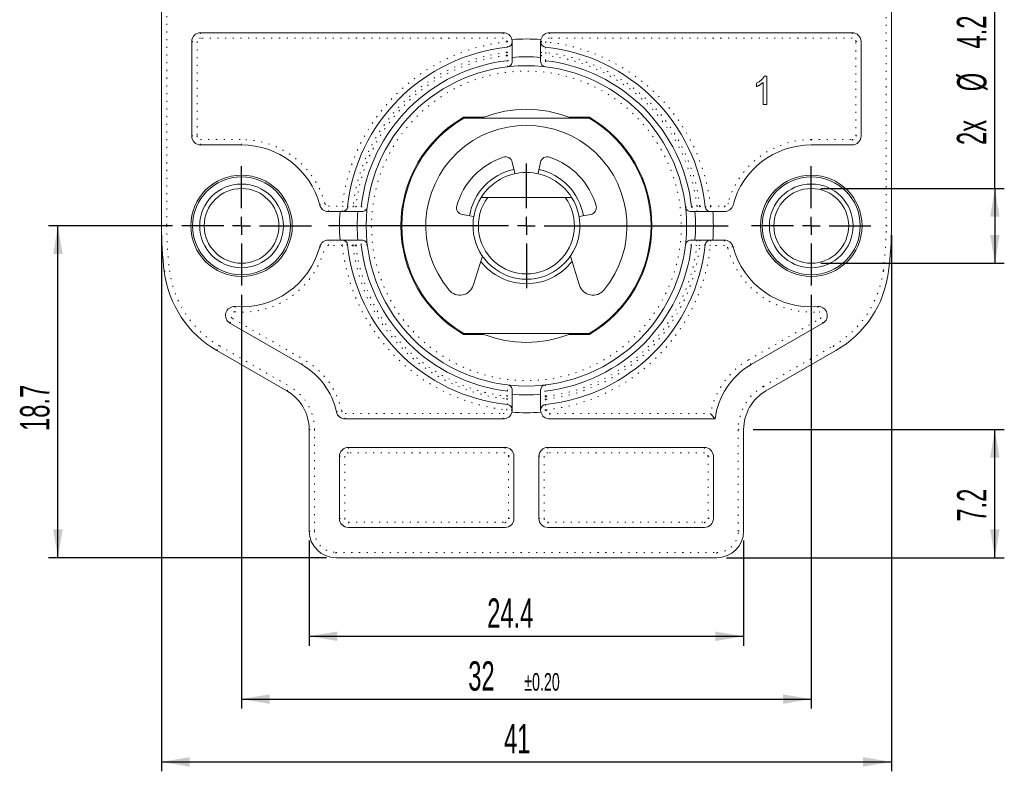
# Model space of a CAD drawing. Header units: millimetres. Extents: x 41 to 418, y 100 to 395.
# Tile 5 of 9: x 41 to 135, y 240 to 312. Entities that reach past the tile are written whole.
import ezdxf

# ---------------------------------------------------------------- set-up
doc = ezdxf.new("R2010")
doc.units = ezdxf.units.MM
doc.linetypes.add('DOT2', pattern=[0.635, 0, -0.635])
doc.layers.add('LINEE_SOTTILI', color=7, linetype='Continuous')
doc.styles.add('SLDTEXTSTYLE0', font='TXT', dxfattribs={"width": 0.605})
doc.dimstyles.new('SLDDIMSTYLE0', dxfattribs={"dimtxt": 2.8, "dimasz": 2.7, "dimexe": 0, "dimexo": 0.0625, "dimgap": 0.7, "dimtad": 1, "dimlfac": 0.588235, "dimrnd": 1e-09, "dimzin": 12, "dimdsep": 46, "dimtxsty": 'SLDTEXTSTYLE0', "dimsah": 1, "dimcen": 0.09, "dimadec": 0, "dimazin": 3, "dimtol": 1, "dimtp": 0.2, "dimtm": 0.2, "dimtfac": 1, "dimtofl": 0, "dimtmove": 0, "dimatfit": 3, "dimfxl": 0, "dimfrac": 2, "dimtolj": 1, "dimtzin": 0, "dimarcsym": 0})
doc.dimstyles.new('SLDDIMSTYLE1', dxfattribs={"dimtxt": 2.8, "dimasz": 2.7, "dimexe": 0, "dimexo": 0.0625, "dimgap": 0.7, "dimtad": 1, "dimlfac": 0.588235, "dimrnd": 1e-09, "dimzin": 12, "dimdsep": 46, "dimtxsty": 'SLDTEXTSTYLE0', "dimsah": 1, "dimcen": 0.09, "dimadec": 0, "dimazin": 3, "dimtfac": 1, "dimtofl": 0, "dimtmove": 0, "dimatfit": 3, "dimfxl": 0, "dimfrac": 2, "dimtolj": 1, "dimtzin": 12, "dimarcsym": 0})
doc.dimstyles.new('SLDDIMSTYLE2', dxfattribs={"dimtxt": 2.8, "dimasz": 2.7, "dimexe": 0, "dimexo": 0.0625, "dimgap": 0.7, "dimtad": 1, "dimdec": 1, "dimlfac": 0.588235, "dimrnd": 1e-09, "dimzin": 12, "dimdsep": 46, "dimtxsty": 'SLDTEXTSTYLE0', "dimsah": 1, "dimcen": 0.09, "dimadec": 0, "dimazin": 3, "dimtfac": 1, "dimtdec": 1, "dimtofl": 0, "dimtmove": 0, "dimatfit": 3, "dimfxl": 0, "dimfrac": 2, "dimtolj": 1, "dimtzin": 12, "dimarcsym": 0})
doc.dimstyles.new('SLDDIMSTYLE3', dxfattribs={"dimtxt": 2.8, "dimasz": 2.7, "dimexe": 0, "dimexo": 0.0625, "dimgap": 0.7, "dimtad": 1, "dimlfac": 0.588235, "dimrnd": 1e-09, "dimzin": 12, "dimdsep": 46, "dimtxsty": 'SLDTEXTSTYLE0', "dimsah": 1, "dimcen": 0.09, "dimadec": 0, "dimazin": 3, "dimtol": 1, "dimtm": 0.05, "dimtfac": 1, "dimtofl": 0, "dimtmove": 0, "dimatfit": 3, "dimfxl": 0, "dimfrac": 2, "dimtolj": 1, "dimarcsym": 0})

# ---------------------------------------------------------------- blocks, each defined once
blk = doc.blocks.new('_D')
at = {"layer": 'LINEE_SOTTILI', "color": 7}
for p, q in [((61.79, 285.832), (61.79, 246.322)), ((116.19, 285.832), (116.19, 246.322)), ((61.79, 247.222), (116.19, 247.222))]:
    blk.add_line(p, q, dxfattribs=at)
for points in [[(61.79, 247.222), (64.49, 246.772), (64.49, 247.672)], [(116.19, 247.222), (113.49, 247.672), (113.49, 246.772)]]:
    blk.add_solid(points, dxfattribs=at)
at = {"layer": 'LINEE_SOTTILI', "color": 7, "attachment_point": 1, "style": 'SLDTEXTSTYLE0'}
for s, insert, char_height in [('32', (83.437, 250.832), 2.8), ('±0.20', (88.784, 249.707), 1.68)]:
    blk.add_mtext(s, dxfattribs=dict(at, insert=insert, char_height=char_height))
blk = doc.blocks.new('_D_1')
at = {"layer": 'LINEE_SOTTILI', "color": 7}
for p, q in [((54.14, 291.527), (54.14, 240.322)), ((123.84, 291.527), (123.84, 240.322)), ((54.14, 241.222), (123.84, 241.222))]:
    blk.add_line(p, q, dxfattribs=at)
for points in [[(54.14, 241.222), (56.84, 240.772), (56.84, 241.672)], [(123.84, 241.222), (121.14, 241.672), (121.14, 240.772)]]:
    blk.add_solid(points, dxfattribs=at)
at = {"layer": 'LINEE_SOTTILI', "color": 7, "insert": (86.851, 244.832), "char_height": 2.8, "attachment_point": 1, "style": 'SLDTEXTSTYLE0'}
blk.add_mtext('41', dxfattribs=at)
blk = doc.blocks.new('_D_2')
at = {"layer": 'LINEE_SOTTILI', "color": 7}
for p, q in [((55.195, 292.427), (43.36, 292.427)), ((44.26, 260.722), (44.26, 292.427)), ((69.9, 260.722), (43.36, 260.722))]:
    blk.add_line(p, q, dxfattribs=at)
for points in [[(44.26, 292.427), (43.81, 289.727), (44.71, 289.727)], [(44.26, 260.722), (44.71, 263.422), (43.81, 263.422)]]:
    blk.add_solid(points, dxfattribs=at)
at = {"layer": 'LINEE_SOTTILI', "color": 7, "insert": (40.651, 272.832), "char_height": 2.8, "attachment_point": 1, "rotation": 90, "style": 'SLDTEXTSTYLE0'}
blk.add_mtext('18.7', dxfattribs=at)
blk = doc.blocks.new('_D_4')
at = {"layer": 'LINEE_SOTTILI', "color": 7}
for p, q in [((68.25, 262.372), (68.25, 252.322)), ((109.73, 262.372), (109.73, 252.322)), ((68.25, 253.222), (109.73, 253.222))]:
    blk.add_line(p, q, dxfattribs=at)
for points in [[(68.25, 253.222), (70.95, 252.772), (70.95, 253.672)], [(109.73, 253.222), (107.03, 253.672), (107.03, 252.772)]]:
    blk.add_solid(points, dxfattribs=at)
at = {"layer": 'LINEE_SOTTILI', "color": 7, "insert": (85.247, 256.832), "char_height": 2.8, "attachment_point": 1, "style": 'SLDTEXTSTYLE0'}
blk.add_mtext('24.4', dxfattribs=at)
blk = doc.blocks.new('_D_5')
at = {"layer": 'LINEE_SOTTILI', "color": 7}
for p, q in [((110.63, 272.973), (134.62, 272.973)), ((133.72, 260.722), (133.72, 272.973)), ((108.08, 260.722), (134.62, 260.722))]:
    blk.add_line(p, q, dxfattribs=at)
for points in [[(133.72, 272.973), (133.27, 270.273), (134.17, 270.273)], [(133.72, 260.722), (134.17, 263.422), (133.27, 263.422)]]:
    blk.add_solid(points, dxfattribs=at)
at = {"layer": 'LINEE_SOTTILI', "color": 7, "insert": (130.111, 264.174), "char_height": 2.8, "attachment_point": 1, "rotation": 90, "style": 'SLDTEXTSTYLE0'}
blk.add_mtext('7.2', dxfattribs=at)
blk = doc.blocks.new('_D_6')
at = {"layer": 'LINEE_SOTTILI', "color": 7}
for p, q in [((133.72, 295.997), (133.72, 321.043)), ((117.09, 295.997), (134.62, 295.997)), ((133.72, 295.997), (133.72, 288.857)), ((117.09, 288.857), (134.62, 288.857))]:
    blk.add_line(p, q, dxfattribs=at)
for points in [[(133.72, 295.997), (133.27, 293.297), (134.17, 293.297)], [(133.72, 288.857), (134.17, 291.557), (133.27, 291.557)]]:
    blk.add_solid(points, dxfattribs=at)
at = {"layer": 'LINEE_SOTTILI', "color": 7, "attachment_point": 1, "rotation": 90, "style": 'SLDTEXTSTYLE0'}
for s, insert, char_height in [('0.05', (131.228, 316.551), 1.68), ('0', (129.058, 316.551), 1.68), ('-', (131.228, 315.784), 1.68), ('4.2', (130.091, 309.367), 2.8), ('%%c', (130.111, 305.285), 2.8), ('2x', (130.091, 300.151), 2.8)]:
    blk.add_mtext(s, dxfattribs=dict(at, insert=insert, char_height=char_height))
blk = doc.blocks.new('SW_CENTERMARKSYMBOL_0')
at = {"layer": 'LINEE_SOTTILI', "color": 0}
for p, q in [((0, 1.7), (0, 5.695)), ((-1.7, 0), (-5.695, 0)), ((0, 0), (-0.85, 0)), ((0, 0), (0, 0.85)), ((0, 0), (0, -0.85)), ((0, 0), (0.85, 0)), ((1.7, 0), (6.694, 0)), ((0, -1.7), (0, -5.695))]:
    blk.add_line(p, q, dxfattribs=at)
blk = doc.blocks.new('SW_CENTERMARKSYMBOL_1')
at = {"layer": 'LINEE_SOTTILI', "color": 0}
for p, q in [((0, 1.7), (0, 5.695)), ((-1.7, 0), (-5.695, 0)), ((0, 0), (-0.85, 0)), ((0, 0), (0, 0.85)), ((0, 0), (0, -0.85)), ((0, 0), (0.85, 0)), ((1.7, 0), (5.695, 0)), ((0, -1.7), (0, -5.695))]:
    blk.add_line(p, q, dxfattribs=at)
blk = doc.blocks.new('SW_CENTERMARKSYMBOL_2')
at = {"layer": 'LINEE_SOTTILI', "color": 0}
for p, q in [((0, 1.7), (0, 5.95)), ((-1.7, 0), (-18.901, 0)), ((0, 0), (-0.85, 0)), ((0, 0), (0, 0.85)), ((0, 0), (0, -0.85)), ((0, 0), (0.85, 0)), ((1.7, 0), (19.253, 0)), ((0, -1.7), (0, -5.95))]:
    blk.add_line(p, q, dxfattribs=at)

msp = doc.modelspace()

# ---------------------------------------------------------------- linework, layer by layer
at = {"color": 7, "linetype": 'Continuous', "lineweight": 15}
for p, q in [((54.1402, 292.42714), (54.1402, 313.93214)), ((123.8402, 313.93214), (123.8402, 292.42714)), ((86.7802, 310.87214), (57.8802, 310.87214)), ((120.1002, 310.87214), (91.2002, 310.87214)), ((57.0302, 310.02214), (57.0302, 301.01214)), ((90.3502, 310.02214), (90.3502, 308.51977)), ((120.9502, 301.01214), (120.9502, 310.02214)), ((87.6302, 308.12639), (87.6302, 308.51977)), ((90.3502, 308.51977), (90.3502, 308.12639)), ((111.71264, 306.72937), (111.93713, 306.72937)), ((111.93713, 306.72937), (111.93713, 304.00937)), ((110.96072, 305.7279), (110.96072, 306.04937)), ((111.58841, 304.00937), (111.58841, 306.12893)), ((111.93713, 304.00937), (111.58841, 304.00937)), ((82.98159, 302.79714), (84.93417, 302.79714)), ((93.04622, 302.79714), (94.9988, 302.79714)), ((83.00448, 302.71214), (94.97591, 302.71214)), ((57.8802, 300.16214), (61.7902, 300.16214)), ((116.1902, 300.16214), (120.1002, 300.16214)), ((87.84406, 297.59701), (87.64346, 298.50187)), ((90.33693, 298.50187), (90.13633, 297.59701)), ((87.90235, 297.40977), (87.84406, 297.59701)), ((90.13633, 297.59701), (90.07804, 297.40977)), ((84.67608, 295.14714), (85.29294, 295.14714)), ((85.29294, 295.14714), (92.68745, 295.14714)), ((92.68745, 295.14714), (93.30431, 295.14714)), ((71.19208, 293.78714), (70.08587, 293.78714)), ((72.89756, 293.78714), (73.29095, 293.78714)), ((82.8625, 293.50762), (83.96768, 293.31274)), ((94.01272, 293.31274), (95.11789, 293.50762)), ((104.68945, 293.78714), (105.08283, 293.78714)), ((107.89453, 293.78714), (106.78831, 293.78714)), ((70.08587, 291.06714), (71.19208, 291.06714)), ((73.29095, 291.06714), (72.89756, 291.06714)), ((105.08283, 291.06714), (104.68945, 291.06714)), ((106.78831, 291.06714), (107.89453, 291.06714)), ((84.79179, 289.53173), (83.91128, 286.73912)), ((94.06911, 286.73912), (93.18861, 289.53173)), ((60.68296, 283.13317), (67.53623, 279.17643)), ((110.44416, 279.17643), (117.29743, 283.13317)), ((84.93417, 282.05714), (82.98159, 282.05714)), ((94.97591, 282.14214), (83.00448, 282.14214)), ((94.9988, 282.05714), (93.04622, 282.05714)), ((66.1252, 276.65401), (59.43285, 280.51783)), ((118.54754, 280.51783), (111.8552, 276.65401)), ((87.6302, 276.3345), (87.6302, 276.72789)), ((90.3502, 276.72789), (90.3502, 276.3345)), ((87.6302, 274.83214), (87.6302, 276.3345)), ((71.68601, 273.98214), (86.7802, 273.98214)), ((91.2002, 273.98214), (107.0102, 273.98214)), ((68.2502, 263.27214), (68.2502, 272.9734)), ((109.7302, 272.9734), (109.7302, 263.27214)), ((86.9502, 271.26214), (71.9902, 271.26214)), ((105.9902, 271.26214), (91.0302, 271.26214)), ((71.1402, 270.41214), (71.1402, 264.46214)), ((87.8002, 264.46214), (87.8002, 270.41214)), ((90.1802, 270.41214), (90.1802, 264.46214)), ((106.8402, 264.46214), (106.8402, 270.41214)), ((71.9902, 263.61214), (86.9502, 263.61214)), ((91.0302, 263.61214), (105.9902, 263.61214)), ((107.1802, 260.72214), (70.8002, 260.72214))]:
    msp.add_line(p, q, dxfattribs=at)
at = {"color": 8, "linetype": 'DOT2', "lineweight": 0}
for p, q in [((54.6502, 313.93214), (54.6502, 292.42714)), ((123.3302, 292.42714), (123.3302, 313.93214)), ((57.8802, 310.87214), (57.8802, 310.36214)), ((86.7802, 310.36214), (57.8802, 310.36214)), ((86.7802, 310.87214), (86.7802, 310.36214)), ((91.2002, 310.87214), (91.2002, 310.36214)), ((120.1002, 310.36214), (91.2002, 310.36214)), ((120.1002, 310.87214), (120.1002, 310.36214)), ((57.0302, 310.02214), (57.5402, 310.02214)), ((57.5402, 310.02214), (57.5402, 301.01214)), ((87.1202, 310.02214), (87.6302, 310.02214)), ((87.1202, 310.00797), (87.1202, 310.02214)), ((87.1202, 310.00797), (87.6302, 310.00797)), ((90.3502, 310.02214), (90.8602, 310.02214)), ((90.3502, 310.00797), (90.8602, 310.00797)), ((90.8602, 310.02214), (90.8602, 310.00797)), ((120.4402, 301.01214), (120.4402, 310.02214)), ((120.4402, 310.02214), (120.9502, 310.02214)), ((87.1202, 308.98186), (87.6302, 308.98186)), ((87.1202, 308.71008), (87.1202, 308.98186)), ((87.1202, 308.71008), (87.6302, 308.71008)), ((90.3502, 308.98186), (90.8602, 308.98186)), ((90.3502, 308.71008), (90.8602, 308.71008)), ((90.8602, 308.98186), (90.8602, 308.71008)), ((57.0302, 301.01214), (57.5402, 301.01214)), ((120.4402, 301.01214), (120.9502, 301.01214)), ((57.8802, 300.16214), (57.8802, 300.67214)), ((57.8802, 300.67214), (61.7902, 300.67214)), ((61.7902, 300.16214), (61.7902, 300.67214)), ((116.1902, 300.67214), (116.1902, 300.16214)), ((116.1902, 300.67214), (120.1002, 300.67214)), ((120.1002, 300.67214), (120.1002, 300.16214)), ((70.08587, 293.78714), (70.08587, 294.29714)), ((70.08587, 294.29714), (71.40937, 294.29714)), ((71.40937, 293.78714), (71.40937, 294.29714)), ((72.43548, 294.29714), (72.43548, 293.78714)), ((72.43548, 294.29714), (72.70725, 294.29714)), ((72.70725, 294.29714), (72.70725, 293.78714)), ((105.27314, 294.29714), (105.54492, 294.29714)), ((105.27314, 293.78714), (105.27314, 294.29714)), ((105.54492, 294.29714), (105.54492, 293.78714)), ((106.57102, 294.29714), (107.89453, 294.29714)), ((106.57102, 294.29714), (106.57102, 293.78714)), ((107.89453, 294.29714), (107.89453, 293.78714)), ((54.1402, 292.42714), (54.6502, 292.42714)), ((123.3302, 292.42714), (123.8402, 292.42714)), ((70.08587, 290.55714), (70.08587, 291.06714)), ((71.40937, 290.55714), (70.08587, 290.55714)), ((71.40937, 290.55714), (71.40937, 291.06714)), ((72.43548, 290.55714), (72.43548, 291.06714)), ((72.70725, 290.55714), (72.43548, 290.55714)), ((72.70725, 290.55714), (72.70725, 291.06714)), ((105.27314, 291.06714), (105.27314, 290.55714)), ((105.54492, 290.55714), (105.27314, 290.55714)), ((105.54492, 291.06714), (105.54492, 290.55714)), ((106.57102, 291.06714), (106.57102, 290.55714)), ((107.89453, 290.55714), (106.57102, 290.55714)), ((107.89453, 291.06714), (107.89453, 290.55714)), ((60.93796, 283.57484), (67.79123, 279.61811)), ((110.18916, 279.61811), (117.04243, 283.57484)), ((59.68785, 280.95951), (66.3802, 277.09568)), ((111.6002, 277.09568), (118.29254, 280.95951)), ((87.1202, 275.87242), (87.1202, 276.14419)), ((87.1202, 276.14419), (87.6302, 276.14419)), ((87.1202, 275.87242), (87.6302, 275.87242)), ((90.8602, 276.14419), (90.3502, 276.14419)), ((90.8602, 275.87242), (90.3502, 275.87242)), ((90.8602, 276.14419), (90.8602, 275.87242)), ((87.1202, 274.83214), (87.1202, 274.84631)), ((87.6302, 274.84631), (87.1202, 274.84631)), ((87.6302, 274.83214), (87.1202, 274.83214)), ((90.8602, 274.84631), (90.3502, 274.84631)), ((90.8602, 274.83214), (90.3502, 274.83214)), ((90.8602, 274.84631), (90.8602, 274.83214)), ((71.68601, 273.98214), (71.68601, 274.49214)), ((71.68601, 274.49214), (86.7802, 274.49214)), ((86.7802, 273.98214), (86.7802, 274.49214)), ((91.2002, 274.49214), (106.57235, 274.49214)), ((91.2002, 274.49214), (91.2002, 273.98214)), ((68.2502, 272.9734), (68.7602, 272.9734)), ((68.7602, 272.9734), (68.7602, 263.27214)), ((109.2202, 263.27214), (109.2202, 272.9734)), ((109.2202, 272.9734), (109.7302, 272.9734)), ((71.9902, 271.26214), (71.9902, 270.75214)), ((86.9502, 271.26214), (86.9502, 270.75214)), ((91.0302, 271.26214), (91.0302, 270.75214)), ((105.9902, 271.26214), (105.9902, 270.75214)), ((71.1402, 270.41214), (71.6502, 270.41214)), ((71.6502, 270.41214), (71.6502, 264.46214)), ((86.9502, 270.75214), (71.9902, 270.75214)), ((87.2902, 270.41214), (87.8002, 270.41214)), ((87.2902, 264.46214), (87.2902, 270.41214)), ((90.1802, 270.41214), (90.6902, 270.41214)), ((90.6902, 270.41214), (90.6902, 264.46214)), ((105.9902, 270.75214), (91.0302, 270.75214)), ((106.3302, 264.46214), (106.3302, 270.41214)), ((106.3302, 270.41214), (106.8402, 270.41214)), ((71.1402, 264.46214), (71.6502, 264.46214)), ((87.2902, 264.46214), (87.8002, 264.46214)), ((90.1802, 264.46214), (90.6902, 264.46214)), ((106.3302, 264.46214), (106.8402, 264.46214)), ((68.2502, 263.27214), (68.7602, 263.27214)), ((71.9902, 264.12214), (86.9502, 264.12214)), ((71.9902, 264.12214), (71.9902, 263.61214)), ((86.9502, 264.12214), (86.9502, 263.61214)), ((91.0302, 264.12214), (91.0302, 263.61214)), ((91.0302, 264.12214), (105.9902, 264.12214)), ((105.9902, 264.12214), (105.9902, 263.61214)), ((109.2202, 263.27214), (109.7302, 263.27214)), ((70.8002, 261.23214), (70.8002, 260.72214)), ((70.8002, 261.23214), (107.1802, 261.23214)), ((107.1802, 261.23214), (107.1802, 260.72214))]:
    msp.add_line(p, q, dxfattribs=at)
at = {"color": 8, "linetype": 'DOT2', "lineweight": 0, "flags": 128}
for points in [[(87.17414, 309.50083), (87.1731, 309.51057), (87.17003, 309.53943), (87.16505, 309.5863), (87.15834, 309.64936), (87.15017, 309.72622), (87.14084, 309.81389), (87.13072, 309.90903), (87.1202, 310.00797)], [(90.8602, 310.00797), (90.84967, 309.90903), (90.83955, 309.81389), (90.83023, 309.72622), (90.82205, 309.64936), (90.81535, 309.5863), (90.81036, 309.53943), (90.80729, 309.51057), (90.80625, 309.50083)], [(87.1202, 308.71008), (87.13134, 308.6131), (87.14206, 308.51969), (87.15198, 308.43334), (87.16072, 308.35721), (87.16797, 308.29414), (87.17344, 308.24645), (87.17695, 308.21591), (87.17836, 308.20364)], [(90.80203, 308.20364), (90.80344, 308.21591), (90.80695, 308.24645), (90.81243, 308.29414), (90.81967, 308.35721), (90.82841, 308.43334), (90.83833, 308.51969), (90.84906, 308.6131), (90.8602, 308.71008)], [(87.18049, 307.61974), (87.18038, 307.65043), (87.17992, 307.77323), (87.17836, 308.20364)], [(90.80203, 308.20364), (90.80198, 308.18784), (90.80154, 308.06509), (90.7999, 307.61974)], [(69.26451, 294.41833), (69.27398, 294.42085), (69.30203, 294.42832), (69.34757, 294.44045), (69.40885, 294.45678), (69.48353, 294.47668), (69.56873, 294.49937), (69.66118, 294.524), (69.75732, 294.54961)], [(71.40937, 294.29714), (71.50831, 294.28662), (71.60344, 294.2765), (71.69112, 294.26717), (71.76797, 294.259), (71.83104, 294.25229), (71.87791, 294.2473), (71.90676, 294.24423), (71.91651, 294.2432)], [(72.70725, 294.29714), (72.80424, 294.286), (72.89764, 294.27527), (72.984, 294.26536), (73.06012, 294.25661), (73.1232, 294.24937), (73.17089, 294.24389), (73.20143, 294.24039), (73.2137, 294.23898)], [(104.7667, 294.23898), (104.77896, 294.24039), (104.80951, 294.24389), (104.8572, 294.24937), (104.92027, 294.25661), (104.99639, 294.26536), (105.08275, 294.27527), (105.17615, 294.286), (105.27314, 294.29714)], [(106.06389, 294.2432), (106.07363, 294.24423), (106.10249, 294.2473), (106.14935, 294.25229), (106.21242, 294.259), (106.28927, 294.26717), (106.37695, 294.2765), (106.47209, 294.28662), (106.57102, 294.29714)], [(108.22307, 294.54961), (108.31921, 294.524), (108.41166, 294.49937), (108.49686, 294.47668), (108.57154, 294.45678), (108.63283, 294.44045), (108.67837, 294.42832), (108.70641, 294.42085), (108.71588, 294.41833)], [(73.2137, 294.23898), (73.22949, 294.23892), (73.35225, 294.23848), (73.7976, 294.23684)], [(104.18279, 294.23684), (104.21349, 294.23696), (104.33629, 294.23742), (104.7667, 294.23898)], [(71.91651, 290.61108), (71.90676, 290.61004), (71.87791, 290.60698), (71.83104, 290.60199), (71.76797, 290.59528), (71.69112, 290.58711), (71.60344, 290.57778), (71.50831, 290.56766), (71.40937, 290.55714)], [(72.70725, 290.55714), (72.80424, 290.56828), (72.89764, 290.579), (72.984, 290.58892), (73.06012, 290.59766), (73.1232, 290.60491), (73.17089, 290.61038), (73.20143, 290.61389), (73.2137, 290.6153)], [(73.7976, 290.61744), (73.7669, 290.61732), (73.64411, 290.61686), (73.2137, 290.6153)], [(104.7667, 290.6153), (104.7509, 290.61536), (104.62815, 290.61579), (104.18279, 290.61744)], [(105.27314, 290.55714), (105.17615, 290.56828), (105.08275, 290.579), (104.99639, 290.58892), (104.92027, 290.59766), (104.8572, 290.60491), (104.80951, 290.61038), (104.77896, 290.61389), (104.7667, 290.6153)], [(106.57102, 290.55714), (106.47209, 290.56766), (106.37695, 290.57778), (106.28927, 290.58711), (106.21242, 290.59528), (106.14935, 290.60199), (106.10249, 290.60698), (106.07363, 290.61004), (106.06389, 290.61108)], [(69.26451, 290.43595), (69.27398, 290.43343), (69.30203, 290.42596), (69.34757, 290.41382), (69.40885, 290.3975), (69.48353, 290.3776), (69.56873, 290.35491), (69.66118, 290.33028), (69.75732, 290.30466)], [(108.71588, 290.43595), (108.70641, 290.43343), (108.67837, 290.42596), (108.63283, 290.41382), (108.57154, 290.3975), (108.49686, 290.3776), (108.41166, 290.35491), (108.31921, 290.33028), (108.22307, 290.30466)], [(54.41257, 288.07853), (54.4223, 288.07975), (54.45109, 288.08337), (54.49785, 288.08926), (54.56078, 288.09717), (54.63746, 288.10681), (54.72494, 288.11782), (54.81987, 288.12975), (54.91859, 288.14217)], [(123.06181, 288.14217), (123.16053, 288.12975), (123.25545, 288.11782), (123.34293, 288.10681), (123.41961, 288.09717), (123.48254, 288.08926), (123.5293, 288.08337), (123.5581, 288.07975), (123.56782, 288.07853)], [(61.17551, 284.7166), (61.17473, 284.70683), (61.17242, 284.6779), (61.16868, 284.63092), (61.16364, 284.5677), (61.1575, 284.49066), (61.15049, 284.40277), (61.14289, 284.3074), (61.13498, 284.20821)], [(116.80488, 284.7166), (116.80566, 284.70683), (116.80797, 284.6779), (116.81171, 284.63092), (116.81675, 284.5677), (116.8229, 284.49066), (116.8299, 284.40277), (116.83751, 284.3074), (116.84541, 284.20821)], [(60.68296, 283.13317), (60.68786, 283.14165), (60.70237, 283.16679), (60.72594, 283.2076), (60.75765, 283.26253), (60.79629, 283.32946), (60.84038, 283.40582), (60.88822, 283.48868), (60.93796, 283.57484)], [(117.29743, 283.13317), (117.29253, 283.14165), (117.27802, 283.16679), (117.25445, 283.2076), (117.22274, 283.26253), (117.1841, 283.32946), (117.14001, 283.40582), (117.09218, 283.48868), (117.04243, 283.57484)], [(59.43285, 280.51783), (59.43775, 280.52632), (59.45226, 280.55145), (59.47583, 280.59227), (59.50754, 280.6472), (59.54618, 280.71413), (59.59027, 280.79049), (59.63811, 280.87334), (59.68785, 280.95951)], [(118.29254, 280.95951), (118.34229, 280.87334), (118.39012, 280.79049), (118.43421, 280.71413), (118.47285, 280.6472), (118.50457, 280.59227), (118.52813, 280.55145), (118.54264, 280.52632), (118.54754, 280.51783)], [(67.53623, 279.17643), (67.54113, 279.18492), (67.55564, 279.21005), (67.57921, 279.25087), (67.61092, 279.3058), (67.64956, 279.37272), (67.69365, 279.44908), (67.74148, 279.53194), (67.79123, 279.61811)], [(110.44416, 279.17643), (110.43926, 279.18492), (110.42475, 279.21005), (110.40119, 279.25087), (110.36948, 279.3058), (110.33083, 279.37272), (110.28675, 279.44908), (110.23891, 279.53194), (110.18916, 279.61811)], [(66.1252, 276.65401), (66.1301, 276.66249), (66.14461, 276.68763), (66.16817, 276.72844), (66.19988, 276.78337), (66.23853, 276.8503), (66.28261, 276.92666), (66.33045, 277.00952), (66.3802, 277.09568)], [(87.1202, 276.14419), (87.13134, 276.24118), (87.14206, 276.33458), (87.15198, 276.42094), (87.16072, 276.49707), (87.16797, 276.56014), (87.17344, 276.60783), (87.17695, 276.63837), (87.17836, 276.65064)], [(87.17836, 276.65064), (87.17841, 276.66643), (87.17885, 276.78919), (87.18049, 277.23454)], [(90.7999, 277.23454), (90.80002, 277.20384), (90.80048, 277.08105), (90.80203, 276.65064)], [(90.8602, 276.14419), (90.84906, 276.24118), (90.83833, 276.33458), (90.82841, 276.42094), (90.81967, 276.49707), (90.81243, 276.56014), (90.80695, 276.60783), (90.80344, 276.63837), (90.80203, 276.65064)], [(111.6002, 277.09568), (111.64995, 277.00952), (111.69778, 276.92666), (111.74187, 276.8503), (111.78051, 276.78337), (111.81222, 276.72844), (111.83579, 276.68763), (111.8503, 276.66249), (111.8552, 276.65401)], [(70.85614, 274.64824), (70.86571, 274.65036), (70.89404, 274.65664), (70.94006, 274.66683), (71.00198, 274.68056), (71.07743, 274.69728), (71.16352, 274.71635), (71.25692, 274.73705), (71.35406, 274.75858)], [(87.1202, 274.84631), (87.13072, 274.94525), (87.14084, 275.04039), (87.15017, 275.12806), (87.15834, 275.20491), (87.16505, 275.26798), (87.17003, 275.31485), (87.1731, 275.34371), (87.17414, 275.35345)], [(90.80625, 275.35345), (90.80729, 275.34371), (90.81036, 275.31485), (90.81535, 275.26798), (90.82205, 275.20491), (90.83023, 275.12806), (90.83955, 275.04039), (90.84967, 274.94525), (90.8602, 274.84631)]]:
    msp.add_lwpolyline(points, dxfattribs=at)
at = {"color": 7, "linetype": 'Continuous', "lineweight": 15}
for centre, radius in [((88.9902, 292.42714), 15.3), ((61.7902, 292.42714), 4.845), ((61.7902, 292.42714), 4.675), ((116.1902, 292.42714), 4.845), ((116.1902, 292.42714), 4.675), ((61.7902, 292.42714), 3.995), ((116.1902, 292.42714), 3.995), ((61.7902, 292.42714), 3.57), ((116.1902, 292.42714), 3.57)]:
    msp.add_circle(centre, radius, dxfattribs=at)
at = {"color": 8, "linetype": 'DOT2', "lineweight": 0}
msp.add_circle((88.9902, 292.42714), 14.79, dxfattribs=at)
at = {"color": 7, "linetype": 'Continuous', "lineweight": 15}
for centre, radius, start, end in [((57.8802, 310.02214), 0.85, 90, 180), ((86.7802, 310.02214), 0.85, 13.695793, 90), ((88.9902, 292.42714), 17.85, 85.5525654, 94.4474346), ((91.2002, 310.02214), 0.85, 90, 166.304207), ((120.1002, 310.02214), 0.85, 0, 90), ((88.9902, 292.42714), 17.17, 96.071487, 173.928513), ((87.1202, 310.00797), 0.51, 276.071487, 0), ((90.8602, 310.00797), 0.51, 180, 263.928513), ((88.9902, 292.42714), 17.17, 6.071487, 83.928513), ((88.9902, 292.42714), 16.15, 85.1693714, 94.8306286), ((88.9902, 292.42714), 15.8802, 96.5513802, 173.4486198), ((88.9902, 292.42714), 15.8802, 6.5513802, 83.4486198), ((88.9902, 292.42714), 11.985, 120.0889384, 239.9110616), ((88.9902, 292.42714), 11.135, 68.6380163, 111.3619837), ((88.9902, 292.42714), 11.985, 300.0889384, 59.9110616), ((88.9902, 292.42714), 11.9, 120.198757, 239.801243), ((88.9902, 292.42714), 9.605, 320.2528718, 219.7471282), ((88.9902, 292.42714), 11.9, 300.198757, 59.801243), ((57.8802, 301.01214), 0.85, 180, 270), ((120.1002, 301.01214), 0.85, 270, 0), ((61.7902, 292.42714), 7.735, 14.9173695, 90), ((116.1902, 292.42714), 7.735, 90, 165.0826305), ((88.9902, 292.42714), 6.9275, 108.6401571, 163.8598429), ((86.98995, 298.35699), 0.66937, 12.5, 108.6401571), ((90.99044, 298.35699), 0.66937, 71.3598429, 167.5), ((88.9902, 292.42714), 6.9275, 16.1401571, 71.3598429), ((88.9902, 292.42714), 5.525, 102.5, 170), ((88.9902, 292.42714), 5.1, 32.2309526, 147.7690474), ((88.9902, 292.42714), 5.525, 10, 77.5), ((70.08587, 294.63714), 0.85, 194.9173695, 270), ((82.97874, 294.16682), 0.66937, 163.8598429, 260), ((88.9902, 292.42714), 5.1, 147.7690474, 32.2309526), ((88.9902, 292.42714), 4.59, 143.6587969, 36.3412031), ((95.00166, 294.16682), 0.66938, 280, 16.1401571), ((107.89453, 294.63714), 0.85, 270, 345.0826305), ((88.9902, 292.42714), 17.85, 175.6303727, 184.3696273), ((71.40937, 294.29714), 0.51, 270, 353.928513), ((88.9902, 292.42714), 16.15, 175.1693714, 184.8306286), ((88.9902, 292.42714), 16.15, 355.1693714, 4.8306286), ((106.57102, 294.29714), 0.51, 186.071487, 270), ((88.9902, 292.42714), 17.85, 355.6303727, 4.3696273), ((88.9902, 292.42714), 34.85, 180, 187.1680932), ((88.9902, 292.42714), 34.85, 352.8319068, 0), ((70.08587, 290.21714), 0.85, 90, 165.0826305), ((71.40937, 290.55714), 0.51, 6.071487, 90), ((88.9902, 292.42714), 17.17, 186.071487, 263.928513), ((88.9902, 292.42714), 15.8802, 186.5513802, 263.4486198), ((88.9902, 292.42714), 15.8802, 276.5513802, 353.4486198), ((88.9902, 292.42714), 17.17, 276.071487, 353.928513), ((106.57102, 290.55714), 0.51, 90, 173.928513), ((107.89453, 290.21714), 0.85, 14.9173695, 90), ((61.7902, 292.42714), 7.735, 265.442003, 345.0826305), ((116.1902, 292.42714), 7.735, 194.9173695, 274.557997), ((88.9902, 292.42714), 5.525, 217.9492205, 322.0507795), ((64.53285, 289.35129), 10.2, 187.1680932, 240), ((113.44754, 289.35129), 10.2, 300, 352.8319068), ((82.63449, 287.14169), 1.33875, 219.7471282, 342.5), ((95.3459, 287.14169), 1.33875, 197.5, 320.2528718), ((61.10796, 283.86929), 0.85, 85.442003, 240), ((116.87243, 283.86929), 0.85, 300, 94.557997), ((88.9902, 292.42714), 11.135, 248.6380163, 291.3619837), ((64.05123, 273.14024), 6.97, 12.4950916, 60), ((113.92916, 273.14024), 6.97, 120, 173.0623234), ((64.0002, 272.9734), 4.25, 0, 60), ((113.9802, 272.9734), 4.25, 120, 180), ((88.9902, 292.42714), 16.15, 265.1693714, 274.8306286), ((71.68601, 274.83214), 0.85, 192.4950916, 270), ((86.7802, 274.83214), 0.85, 270, 346.304207), ((87.1202, 274.84631), 0.51, 0, 83.928513), ((88.9902, 292.42714), 17.85, 265.5525654, 274.4474346), ((90.8602, 274.84631), 0.51, 96.071487, 180), ((91.2002, 274.83214), 0.85, 193.695793, 270), ((71.9902, 270.41214), 0.85, 90, 180), ((86.9502, 270.41214), 0.85, 0, 90), ((91.0302, 270.41214), 0.85, 90, 180), ((105.9902, 270.41214), 0.85, 0, 90), ((71.9902, 264.46214), 0.85, 180, 270), ((86.9502, 264.46214), 0.85, 270, 0), ((91.0302, 264.46214), 0.85, 180, 270), ((105.9902, 264.46214), 0.85, 270, 0), ((70.8002, 263.27214), 2.55, 180, 270), ((107.1802, 263.27214), 2.55, 270, 0)]:
    msp.add_arc(centre, radius, start, end, dxfattribs=at)
at = {"color": 8, "linetype": 'DOT2', "lineweight": 0}
for centre, radius, start, end in [((57.8802, 310.02214), 0.34, 90, 180), ((86.7802, 310.02214), 0.34, 0, 90), ((91.2002, 310.02214), 0.34, 90, 180), ((120.1002, 310.02214), 0.34, 0, 90), ((88.9902, 292.42714), 17.68, 96.071487, 173.928513), ((88.9902, 292.42714), 17.68, 6.071487, 83.928513), ((88.9902, 292.42714), 16.66, 96.4447403, 173.5552597), ((88.9902, 292.42714), 16.38997, 96.5513802, 173.4486198), ((87.12035, 308.71018), 0.50985, 276.5335135, 359.9891334), ((90.86005, 308.71018), 0.50985, 180.0108666, 263.4664865), ((88.9902, 292.42714), 16.66, 6.4447403, 83.5552597), ((88.9902, 292.42714), 16.38997, 6.5513802, 83.4486198), ((57.8802, 301.01214), 0.34, 180, 270), ((120.1002, 301.01214), 0.34, 270, 0), ((61.7902, 292.42714), 8.245, 14.9173695, 90), ((116.1902, 292.42714), 8.245, 90, 165.0826305), ((70.08587, 294.63714), 0.34, 194.9173695, 270), ((107.89453, 294.63714), 0.34, 270, 345.0826305), ((72.70716, 294.29699), 0.50985, 270.0108666, 353.4664865), ((105.27324, 294.29699), 0.50985, 186.5335135, 269.9891334), ((88.9902, 292.42714), 34.34, 180, 187.1680932), ((88.9902, 292.42714), 34.34, 352.8319068, 0), ((70.08587, 290.21714), 0.34, 90, 165.0826305), ((88.9902, 292.42714), 17.68, 186.071487, 263.928513), ((88.9902, 292.42714), 16.66, 186.4447403, 263.5552597), ((72.70716, 290.55729), 0.50985, 6.5335135, 89.9891334), ((88.9902, 292.42714), 16.38997, 186.5513802, 263.4486198), ((88.9902, 292.42714), 16.38997, 276.5513802, 353.4486198), ((88.9902, 292.42714), 16.66, 276.4447403, 353.5552597), ((88.9902, 292.42714), 17.68, 276.071487, 353.928513), ((105.27324, 290.55729), 0.50985, 90.0108666, 173.4664865), ((107.89453, 290.21714), 0.34, 14.9173695, 90), ((61.7902, 292.42714), 8.245, 265.442003, 345.0826305), ((116.1902, 292.42714), 8.245, 194.9173695, 274.557997), ((64.53285, 289.35129), 9.69, 187.1680932, 240), ((113.44754, 289.35129), 9.69, 300, 352.8319068), ((61.10796, 283.86929), 0.34, 85.442003, 240), ((116.87243, 283.86929), 0.34, 300, 94.557997), ((64.05123, 273.14024), 7.48, 12.4950916, 60), ((113.92916, 273.14024), 7.48, 120, 169.5873794), ((64.0002, 272.9734), 4.76, 0, 60), ((87.12035, 276.1441), 0.50985, 0.0108666, 83.4664865), ((90.86005, 276.1441), 0.50985, 96.5335135, 179.9891334), ((113.9802, 272.9734), 4.76, 120, 180), ((71.68601, 274.83214), 0.34, 192.4950916, 270), ((86.7802, 274.83214), 0.34, 270, 0), ((91.2002, 274.83214), 0.34, 180, 270), ((71.9902, 270.41214), 0.34, 90, 180), ((86.9502, 270.41214), 0.34, 0, 90), ((91.0302, 270.41214), 0.34, 90, 180), ((105.9902, 270.41214), 0.34, 0, 90), ((71.9902, 264.46214), 0.34, 180, 270), ((86.9502, 264.46214), 0.34, 270, 0), ((91.0302, 264.46214), 0.34, 180, 270), ((105.9902, 264.46214), 0.34, 270, 0), ((70.8002, 263.27214), 2.04, 180, 270), ((107.1802, 263.27214), 2.04, 270, 0)]:
    msp.add_arc(centre, radius, start, end, dxfattribs=at)
for points in [[(87.1202, 308.98186), (87.13511, 309.11727), (87.14898, 309.25029), (87.16853, 309.44298), (87.17414, 309.50083), (87.17414, 309.50083)], [(90.80625, 309.50083), (90.80625, 309.50083), (90.81185, 309.44309), (90.83137, 309.25072), (90.84528, 309.11726), (90.8602, 308.98186)], [(71.91651, 294.2432), (71.91651, 294.2432), (71.97424, 294.24879), (72.16662, 294.26831), (72.30007, 294.28222), (72.43548, 294.29714)], [(105.54492, 294.29714), (105.68033, 294.28222), (105.81335, 294.26835), (106.00604, 294.2488), (106.06389, 294.2432), (106.06389, 294.2432)], [(72.43548, 290.55714), (72.30007, 290.57205), (72.16704, 290.58593), (71.97435, 290.60548), (71.91651, 290.61108), (71.91651, 290.61108)], [(106.06389, 290.61108), (106.06389, 290.61108), (106.00615, 290.60549), (105.81377, 290.58597), (105.68032, 290.57205), (105.54492, 290.55714)], [(87.17414, 275.35345), (87.17414, 275.35345), (87.16854, 275.41119), (87.14903, 275.60356), (87.13511, 275.73701), (87.1202, 275.87242)], [(90.8602, 275.87242), (90.84528, 275.73701), (90.83141, 275.60399), (90.81186, 275.4113), (90.80625, 275.35345), (90.80625, 275.35345)]]:
    msp.add_open_spline(points, degree=3, knots=[0, 0, 0, 0, 0.5, 0.5, 1, 1, 1, 1], dxfattribs=at)
at = {"color": 7, "linetype": 'Continuous', "lineweight": 15}
for points in [[(87.6302, 310.02214), (87.6302, 310.09002), (87.62218, 310.15711), (87.60603, 310.22339)], [(87.6302, 308.51977), (87.6302, 309.02064), (87.6302, 309.52142), (87.6302, 310.02214)], [(90.37437, 310.22339), (90.35821, 310.15711), (90.3502, 310.09002), (90.3502, 310.02214)], [(71.19208, 293.78714), (71.76049, 293.78714), (72.32897, 293.78714), (72.89756, 293.78714)], [(105.08283, 293.78714), (105.65142, 293.78714), (106.21991, 293.78714), (106.78831, 293.78714)], [(72.89756, 291.06714), (72.32897, 291.06714), (71.76049, 291.06714), (71.19208, 291.06714)], [(106.78831, 291.06714), (106.21991, 291.06714), (105.65142, 291.06714), (105.08283, 291.06714)], [(90.3502, 276.3345), (90.3502, 275.83364), (90.3502, 275.33286), (90.3502, 274.83214)], [(87.60603, 274.63089), (87.62218, 274.69717), (87.6302, 274.76426), (87.6302, 274.83214)], [(90.3502, 274.83214), (90.3502, 274.76426), (90.35821, 274.69717), (90.37437, 274.63089)]]:
    msp.add_open_spline(points, degree=3, dxfattribs=at)
for points, knots in [([(87.6302, 308.12639), (87.6302, 308.0018), (87.5837, 307.88021), (87.41956, 307.69518), (87.3042, 307.63447), (87.18049, 307.61974)], [0, 0, 0, 0, 0.5, 0.5, 1, 1, 1, 1]), ([(90.7999, 307.61974), (90.67619, 307.63447), (90.56096, 307.6951), (90.39677, 307.88006), (90.3502, 308.00181), (90.3502, 308.12639)], [0, 0, 0, 0, 0.5, 0.5, 1, 1, 1, 1]), ([(110.96072, 306.04937), (111.0043, 306.07181), (111.09018, 306.11605), (111.21152, 306.19244), (111.3248, 306.27525), (111.42815, 306.36447), (111.52079, 306.45566), (111.59887, 306.54768), (111.6642, 306.63715), (111.69697, 306.69954), (111.71264, 306.72937)], [0, 0, 0, 0, 0.142657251, 0.281168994, 0.416977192, 0.550852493, 0.67836417, 0.795032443, 0.901998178, 1, 1, 1, 1]), ([(111.58841, 306.12892), (111.56833, 306.10956), (111.5266, 306.06931), (111.45606, 306.01236), (111.37732, 305.95463), (111.29141, 305.89911), (111.20385, 305.84685), (111.11923, 305.79986), (111.03896, 305.76008), (110.98609, 305.73833), (110.96072, 305.7279)], [0, 0, 0, 0, 0.1116703, 0.23209448, 0.36274346, 0.50255751, 0.6415251, 0.7710985, 0.89016176, 1, 1, 1, 1]), ([(73.7976, 294.23684), (73.78286, 294.11313), (73.72224, 293.99791), (73.53728, 293.83372), (73.41553, 293.78714), (73.29095, 293.78714)], [0, 0, 0, 0, 0.5, 0.5, 1, 1, 1, 1]), ([(104.68945, 293.78714), (104.56486, 293.78714), (104.44327, 293.83363), (104.25824, 293.99778), (104.19753, 294.11313), (104.18279, 294.23684)], [0, 0, 0, 0, 0.5, 0.5, 1, 1, 1, 1]), ([(73.29095, 291.06714), (73.41553, 291.06714), (73.53713, 291.02065), (73.72215, 290.8565), (73.78286, 290.74115), (73.7976, 290.61744)], [0, 0, 0, 0, 0.5, 0.5, 1, 1, 1, 1]), ([(104.18279, 290.61744), (104.19753, 290.74114), (104.25815, 290.85637), (104.44312, 291.02056), (104.56486, 291.06714), (104.68945, 291.06714)], [0, 0, 0, 0, 0.5, 0.5, 1, 1, 1, 1]), ([(87.18049, 277.23454), (87.3042, 277.21981), (87.41943, 277.15918), (87.58362, 276.97422), (87.6302, 276.85247), (87.6302, 276.72789)], [0, 0, 0, 0, 0.5, 0.5, 1, 1, 1, 1]), ([(90.3502, 276.72789), (90.3502, 276.85247), (90.39669, 276.97407), (90.56084, 277.1591), (90.67619, 277.21981), (90.7999, 277.23454)], [0, 0, 0, 0, 0.5, 0.5, 1, 1, 1, 1]), ([(107.0102, 273.98214), (107.0102, 273.98214), (106.99362, 274.00082), (106.93841, 274.06355), (106.90066, 274.10664), (106.77273, 274.25426), (106.67137, 274.3733), (106.57235, 274.49214)], [0, 0, 0, 0, 0.25, 0.25, 0.5, 0.5, 1, 1, 1, 1])]:
    msp.add_open_spline(points, degree=3, knots=knots, dxfattribs=at)

# ---------------------------------------------------------------- block references
at = {"layer": 'LINEE_SOTTILI', "color": 7}
for name, p in [('SW_CENTERMARKSYMBOL_0', (61.7902, 292.42714)), ('SW_CENTERMARKSYMBOL_2', (88.9902, 292.42714)), ('SW_CENTERMARKSYMBOL_1', (116.1902, 292.42714))]:
    msp.add_blockref(name, p, dxfattribs=at)

# ---------------------------------------------------------------- dimensions: what is measured, and where the dimension line sits
dim = msp.add_linear_dim(base=(133.7202, 288.85714), p1=(116.1902, 295.99714), p2=(116.1902, 288.85714), angle=90, text='2x %%c<>', dimstyle='SLDDIMSTYLE3', dxfattribs=at)
dim.commit()
dim.dimension.update_dxf_attribs({"geometry": '_D_6', "text_midpoint": (133.7202, 310.59724), "dimtype": 160})
for base, p1, p2, picture, middle in [((44.2601968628, 292.4271390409), (70.8001968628, 260.7221390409), (56.0951968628, 292.4271390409), '_D_2', (44.2601968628, 276.5746390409)), ((133.7202, 272.9734), (107.1802, 260.72214), (109.7302, 272.9734), '_D_5', (133.7202, 266.84777))]:
    dim = msp.add_linear_dim(base=base, p1=p1, p2=p2, angle=90, dimstyle='SLDDIMSTYLE2', dxfattribs=at)
    dim.commit()
    dim.dimension.update_dxf_attribs({"geometry": picture, "text_midpoint": middle, "dimtype": 160})
for base, p1, p2, dimstyle, picture, middle in [((123.8402, 241.22214), (54.1402, 292.42714), (123.8402, 292.42714), 'SLDDIMSTYLE1', '_D_1', (88.9902, 241.22214)), ((116.1902, 247.22214), (61.7902, 286.73214), (116.1902, 286.73214), 'SLDDIMSTYLE0', '_D', (88.9902, 247.22214)), ((109.7302, 253.22214), (68.2502, 263.27214), (109.7302, 263.27214), 'SLDDIMSTYLE1', '_D_4', (88.9902, 253.22214))]:
    dim = msp.add_linear_dim(base=base, p1=p1, p2=p2, dimstyle=dimstyle, dxfattribs=at)
    dim.commit()
    dim.dimension.update_dxf_attribs({"geometry": picture, "text_midpoint": middle, "dimtype": 160})

doc.saveas('drawing.dxf')
